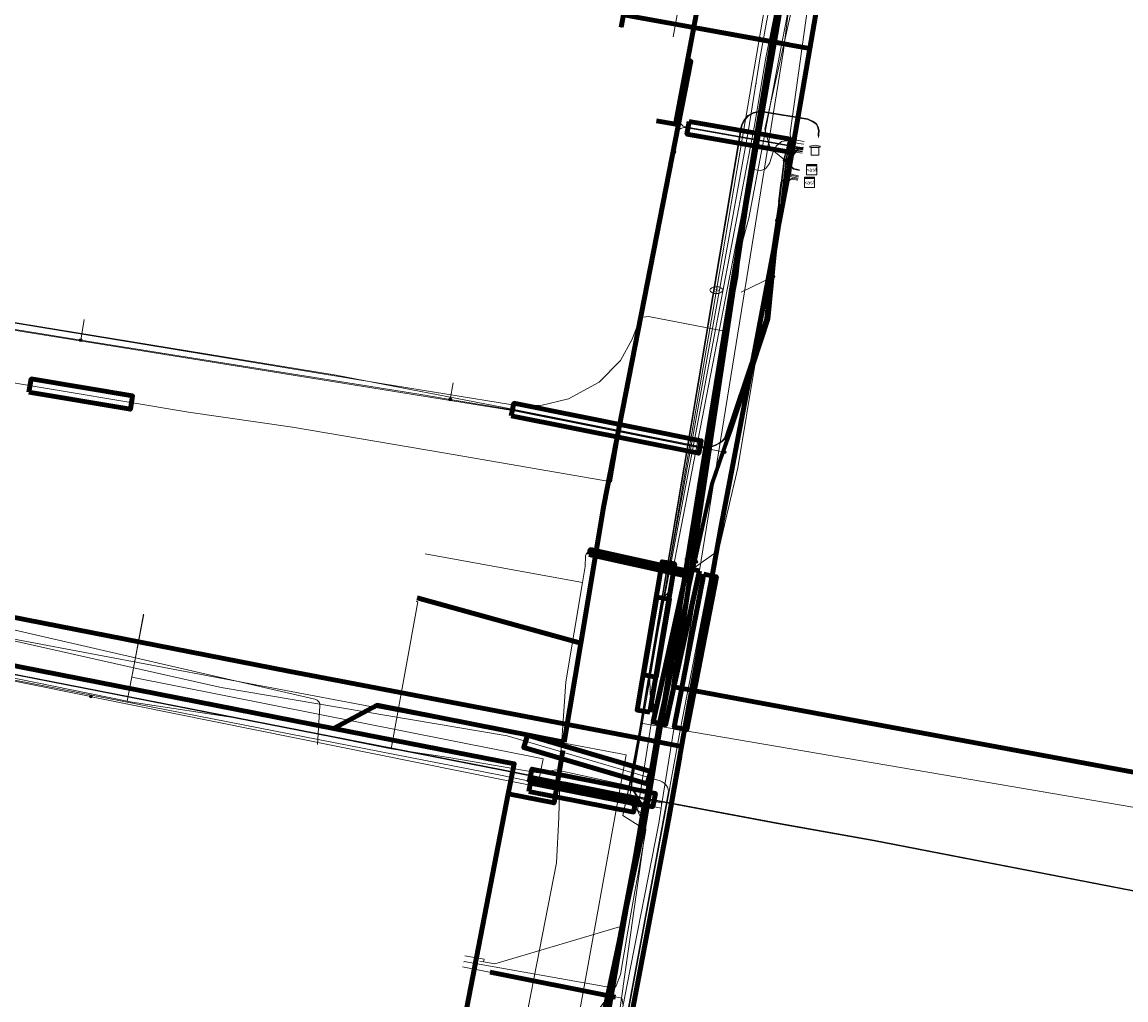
# Model space of a CAD drawing. Extents: x 152558 to 154479, y 462974 to 463683.
# Tile 190 of 256: x 153434 to 153520, y 463164 to 463240. Entities that reach past the tile are written whole.
import ezdxf
from ezdxf.enums import TextEntityAlignment as Align
from ezdxf.lldxf.tags import DXFTag

# ---------------------------------------------------------------- set-up
doc = ezdxf.new("R2010")
doc.units = 0
doc.header["$LTSCALE"] = 0.2
doc.layers.get('0').update_dxf_attribs({"linetype": 'CONTINUOUS'})
for name, color, linetype, lineweight in [('B-RO-KL-DATA_COAXIAAL_7_ZIGGO BV-G', 90, 'KL-DATA-N', 18), ('B-RO-KL-DATA_DUCT_ZIGGO BV-G', 90, 'CONTINUOUS', 100), ('B-RO-KL-DATA_HULPSTUK_KPN BV-S', 90, 'CONTINUOUS', 25), ('B-RO-KL-DATA_HULPSTUK_REGGEFIBER OPERATOR BV-S', 90, 'CONTINUOUS', 25), ('B-RO-KL-DATA_HULPSTUK_ZIGGO BV-S', 90, 'CONTINUOUS', 25), ('B-RO-KL-DATA_KABELBED_KPN BV-G', 90, 'CONTINUOUS', 100), ('B-RO-KL-DATA_KABELBED_PRORAIL-G', 90, 'CONTINUOUS', 100), ('B-RO-KL-DATA_KABELBED_ZIGGO BV-G', 90, 'CONTINUOUS', 100), ('B-RO-KL-DATA_MANTELBUIS_PRORAIL-G', 90, 'CONTINUOUS', 100), ('B-RO-KL-DATA_MANTELBUIS_PVC_1.1_KPN BV-G', 90, 'CONTINUOUS', 100), ('B-RO-KL-DATA_PRORAIL-G', 90, 'KL-DATA-N', 18), ('B-RO-KL-DATA_REGGEFIBER OPERATOR BV-G', 90, 'KL-DATA-N', 18), ('B-RO-KL-DATA_STEDIN NETBEHEER BV-G', 90, 'KL-DATA-N', 18), ('B-RO-KL-ET_LS_400 V_STEDIN NETBEHEER BV-G', 190, 'KL-LS-N', 18), ('B-RO-KL-ET_LS_HULPSTUK_STEDIN NETBEHEER BV-S', 190, 'CONTINUOUS', 25), ('B-RO-KL-ET_LS_MANTELBUIS_ASBESTCEMENT_STEDIN NETBEHEER BV-G', 190, 'CONTINUOUS', 100), ('B-RO-KL-ET_LS_MANTELBUIS_PE_110_STEDIN NETBEHEER BV-G', 190, 'CONTINUOUS', 100), ('B-RO-KL-ET_LS_MANTELBUIS_PVC_125_STEDIN NETBEHEER BV-G', 190, 'CONTINUOUS', 100), ('B-RO-KL-ET_LS_MANTELBUIS_PVC_160_STEDIN NETBEHEER BV-G', 190, 'CONTINUOUS', 100), ('B-RO-KL-ET_LS_MANTELBUIS_STAAL_100_STEDIN NETBEHEER BV-G', 190, 'CONTINUOUS', 100), ('B-RO-KL-ET_LS_MANTELBUIS_STEDIN NETBEHEER BV-G', 190, 'CONTINUOUS', 100), ('B-RO-KL-ET_MS_10 KV_STEDIN NETBEHEER BV-G', 130, 'KL-MS-N', 18), ('B-RO-KL-ET_MS_HULPSTUK_STEDIN NETBEHEER BV-S', 130, 'CONTINUOUS', 25), ('B-RO-KL-ET_MS_MANTELBUIS_ASBESTCEMENT_STEDIN NETBEHEER BV-G', 130, 'CONTINUOUS', 100), ('B-RO-KL-ET_MS_MANTELBUIS_PVC_125_STEDIN NETBEHEER BV-G', 130, 'CONTINUOUS', 100), ('B-RO-KL-ET_MS_MANTELBUIS_STAAL_100_STEDIN NETBEHEER BV-G', 130, 'CONTINUOUS', 100), ('B-RO-KL-ET_MS_MANTELBUIS_STEDIN NETBEHEER BV-G', 130, 'CONTINUOUS', 100), ('B-RO-KL-GAS_LD_MANTELBUIS_PVC_100_STEDIN NETBEHEER BV-G', 50, 'CONTINUOUS', 100), ('B-RO-KL-GAS_LD_MANTELBUIS_PVC_STEDIN NETBEHEER BV-G', 50, 'CONTINUOUS', 100), ('B-RO-KL-GAS_LD_MANTELBUIS_STAAL_100_STEDIN NETBEHEER BV-G', 50, 'CONTINUOUS', 100), ('B-RO-KL-GAS_LD_PE_32_0.1 BAR_STEDIN NETBEHEER BV-G', 50, 'KL-GAS-LD-N', 18), ('B-RO-KL-GAS_LD_PE_40_0.1 BAR_STEDIN NETBEHEER BV-G', 50, 'KL-GAS-LD-N', 18), ('B-RO-KL-GAS_LD_PVC_110_0.1 BAR_STEDIN NETBEHEER BV-G', 50, 'KL-GAS-LD-N', 18), ('B-RO-KL-OVERIG_KABELBED_PRORAIL-G', 8, 'CONTINUOUS', 100), ('B-RO-KL-OVERIG_PRORAIL-G', 8, 'CONTINUOUS', 18), ('B-RO-KL-WATER_110_VITENS-G', 170, 'KL-WATER-N', 18), ('B-RO-KL-WATER_HULPSTUK_VITENS-S', 170, 'CONTINUOUS', 25), ('B-RO-KL-WATER_VITENS-S', 170, 'CONTINUOUS', 25), ('B-RO-OG-INFO_STEDIN NETBEHEER BV-G', 7, 'CONTINUOUS', 18)]:
    doc.layers.add(name, color=color, linetype=linetype, lineweight=lineweight)
doc.styles.add('NLCS-ISO', font='NLCS-ISO.ttf')
tags = doc.linetypes.add('KL-DATA-N', pattern='A,4,-1,[101,NLCS.SHX,S=0.5,R=0,X=0,Y=0],-1,4,-1,["D",Standard,S=1,R=0,X=-0.25,Y=-0.5],-1.5', length=12.5).pattern_tags.tags
tags[18] = DXFTag(74, 10)
tags = doc.linetypes.add('KL-GAS-LD-N', pattern='A,4,-1,[69,NLCS.SHX,S=0.5,R=0,X=0,Y=0],-1,4,-1,["L",Standard,S=1,R=0,X=0.25,Y=-0.5],-2', length=13).pattern_tags.tags
tags[18] = DXFTag(74, 10)
tags = doc.linetypes.add('KL-LS-N', pattern='A,4,-1,[103,NLCS.SHX,S=0.75,R=0,X=0,Y=0],-1,4,-1,["L",Standard,S=1,R=0,X=0,Y=-0.5],-2', length=13).pattern_tags.tags
tags[18] = DXFTag(74, 10)
tags = doc.linetypes.add('KL-MS-N', pattern='A,4,-1,[103,NLCS.SHX,S=0.75,R=0,X=0,Y=0],-1,4,-1,["M",Standard,S=1,R=0,X=0,Y=-0.5],-2', length=13).pattern_tags.tags
tags[18] = DXFTag(74, 10)
doc.linetypes.add('KL-WATER-N', pattern='A,7,-0.5,[168,NLCS.SHX,S=0.75,R=0,X=0.75,Y=0],-2', length=9.5)

# ---------------------------------------------------------------- blocks, each defined once
blk = doc.blocks.new('SKL-WTB_HULP_MOF-SO')
at = {"linetype": 'ByBlock', "lineweight": 18}
h = blk.add_hatch(color=0, dxfattribs=at)
h.dxf.hatch_style = 1
h.paths.add_polyline_path([(-0.5625, 0, 1), (0.5625, 0, 1)])
at = {"color": 0, "linetype": 'ByBlock', "lineweight": 18}
blk.add_circle((0, 0), 0.5625, dxfattribs=at)
at = {"color": 0, "linetype": 'ByBlock', "lineweight": 18, "style": 'NLCS-ISO', "flags": 1}
for tag, p in [('TYPE', (1.5, 0)), ('OMSCHRIJVING', (1.5, -3)), ('LABEL', (1.5, -1.5))]:
    blk.add_attdef(tag, p, '', height=1, dxfattribs=at)
blk = doc.blocks.new('SKL-WTB_HULP_KAST-SO')
at = {"color": 0, "linetype": 'ByBlock', "lineweight": 18}
for points in [[(-2, 2), (2, 2), (2, 1.68), (-2, 1.68)], [(-2, 1.52), (2, 1.52), (2, -2), (-2, -2)]]:
    blk.add_lwpolyline(points, close=True, dxfattribs=at)
at = {"color": 0, "linetype": 'ByBlock', "lineweight": 18, "style": 'NLCS-ISO'}
blk.add_text('kast', height=1.5, dxfattribs=at).set_placement((0, 0), align=Align.MIDDLE_CENTER)
at = {"color": 0, "linetype": 'ByBlock', "lineweight": 18, "style": 'NLCS-ISO', "flags": 1}
for tag, p in [('TYPE', (2.5, 0)), ('OMSCHRIJVING', (2.5, -3)), ('LABEL', (2.5, -1.5))]:
    blk.add_attdef(tag, p, '', height=1, dxfattribs=at)
blk = doc.blocks.new('SKL-WTB_HULP_TECHNISCH GEBOUW-SO')
at = {"color": 0, "linetype": 'ByBlock', "lineweight": 18}
for points in [[(-2, 1.5), (0, 2), (2, 1.5), (2, 1.18), (-2, 1.18)], [(-1.5, 1.02), (1.5, 1.02), (1.5, -2), (-1.5, -2)]]:
    blk.add_lwpolyline(points, close=True, dxfattribs=at)
at = {"color": 0, "linetype": 'ByBlock', "lineweight": 18, "style": 'NLCS-ISO', "flags": 1}
for tag, p in [('TYPE', (2.5, 0)), ('OMSCHRIJVING', (2.5, -3)), ('LABEL', (2.5, -1.5))]:
    blk.add_attdef(tag, p, '', height=1, dxfattribs=at)
blk = doc.blocks.new('SKL-WTB_HULP_OVERIG-SO')
at = {"color": 0, "linetype": 'ByBlock', "lineweight": 18}
for points in [[(-0.14, 0.14), (0.14, -0.14)], [(0.14, 0.14), (-0.14, -0.14)]]:
    blk.add_lwpolyline(points, dxfattribs=at)
at = {"color": 0, "linetype": 'ByBlock', "lineweight": 18, "style": 'NLCS-ISO', "flags": 1}
for tag, p in [('TYPE', (1.5, 0)), ('OMSCHRIJVING', (1.5, -3)), ('LABEL', (1.5, -1.5))]:
    blk.add_attdef(tag, p, '', height=1, dxfattribs=at)
blk = doc.blocks.new('SKL-WATER_BRANDKRAAN_BRANDPUT-SO')
at = {"color": 0, "linetype": 'ByBlock', "lineweight": 18}
blk.add_ellipse((0, 0), major_axis=(2.5, 0), ratio=0.54, dxfattribs=at)
at = {"color": 0, "linetype": 'ByBlock', "lineweight": 18, "style": 'NLCS-ISO'}
blk.add_text('bk', height=1.5, dxfattribs=at).set_placement((0.16, 0), align=Align.MIDDLE_CENTER)

msp = doc.modelspace()

# ---------------------------------------------------------------- linework, layer by layer
at = {"layer": 'B-RO-KL-DATA_COAXIAAL_7_ZIGGO BV-G', "flags": 128}
msp.add_lwpolyline([(153505.882, 463265.23), (153506.519, 463268.642), (153506.852, 463270.426), (153504.534, 463270.796), (153504.238, 463270.843), (153500, 463271.519), (153498.109, 463271.821), (153492.275, 463272.751), (153492.228, 463272.458), (153485.767, 463238.48), (153484.571, 463231.918), (153483.093, 463232.184)], dxfattribs=at)
at = {"layer": 'B-RO-KL-DATA_DUCT_ZIGGO BV-G', "flags": 128}
for points in [[(153484.297, 463189.906), (153484.669, 463189.85), (153490.09, 463225.855), (153498.109, 463271.821)], [(153484.297, 463189.906), (153484.669, 463189.85), (153484.409, 463188.123), (153529.003, 463179.853), (153541.224, 463177.479), (153541.981, 463181.378), (153564.923, 463176.924), (153557.255, 463136.725), (153553.251, 463137.502)]]:
    msp.add_lwpolyline(points, dxfattribs=at)
at = {"layer": 'B-RO-KL-DATA_KABELBED_KPN BV-G', "flags": 128}
for points in [[(153477.547, 463143.503), (153475.399, 463145.09), (153476.566, 463151.329), (153482.17, 463177.694), (153483.174, 463183.851), (153483.174, 463183.851), (153491.329, 463233.844), (153492.08, 463238.345), (153493.101, 463244.471), (153494.241, 463250), (153496.16, 463259.301), (153498.379, 463271.136), (153498.394, 463271.215)], [(153495.01, 463237.81), (153495.919, 463243.095), (153496.635, 463247.216)], [(153480.328, 463239.468), (153480.512, 463240.426), (153485.551, 463239.535), (153492.08, 463238.345), (153495.01, 463237.811)], [(153486.434, 463239.373), (153493.32, 463238.119)], [(153495.01, 463237.81), (153493.197, 463227.267), (153488.112, 463200.65), (153485.037, 463183.492)], [(153362.796, 463173.655), (153370.756, 463172.102), (153375.702, 463203.094), (153375.934, 463204.288), (153380.052, 463203.483), (153386.631, 463202.191), (153428.87, 463194.358), (153454.444, 463189.337), (153474.688, 463185.473), (153482.693, 463183.943), (153483.174, 463183.851), (153485.037, 463183.493)], [(153487.352, 463196.413), (153485.59, 463186.569)], [(153474.688, 463185.473), (153482.545, 463183.968)], [(153485.037, 463183.492), (153483.935, 463177.344), (153478.926, 463150.892), (153477.547, 463143.502)], [(153484.891, 463182.678), (153484.008, 463177.756)]]:
    msp.add_lwpolyline(points, dxfattribs=at)
at = {"layer": 'B-RO-KL-DATA_KABELBED_PRORAIL-G', "flags": 128}
for points in [[(153485.664, 463236.848), (153485.762, 463236.829), (153478.979, 463202.252), (153477.187, 463191.531)], [(153464.46, 463195.062), (153477.187, 463191.531)], [(153477.187, 463191.531), (153475.901, 463183.835)], [(153432.092, 463189.968), (153457.961, 463184.895)], [(153457.961, 463184.895), (153461.346, 463186.697), (153475.901, 463183.835)], [(153457.961, 463184.895), (153472.015, 463182.136), (153471.541, 463179.808)], [(153475.79, 463183.172), (153475.161, 463179.415)], [(153471.541, 463179.808), (153468.008, 463161.569), (153472.023, 463160.781)], [(153471.541, 463179.808), (153475.108, 463179.095), (153475.161, 463179.415)]]:
    msp.add_lwpolyline(points, dxfattribs=at)
at = {"layer": 'B-RO-KL-DATA_KABELBED_ZIGGO BV-G', "flags": 128}
for points in [[(153492.275, 463272.751), (153484.571, 463231.918), (153483.093, 463232.184)], [(153498.109, 463271.821), (153490.09, 463225.855), (153484.669, 463189.85)], [(153484.297, 463189.906), (153472.853, 463129.975), (153475.499, 463109.598), (153539.364, 463097.435), (153534.56, 463071.718)], [(153484.297, 463189.906), (153484.669, 463189.85)], [(153484.669, 463189.85), (153484.409, 463188.123), (153529.003, 463179.853), (153541.224, 463177.479), (153541.981, 463181.378), (153564.923, 463176.924), (153557.255, 463136.725), (153553.251, 463137.502)]]:
    msp.add_lwpolyline(points, dxfattribs=at)
at = {"layer": 'B-RO-KL-DATA_MANTELBUIS_PRORAIL-G', "flags": 128}
msp.add_lwpolyline([(153475.79, 463183.172), (153475.161, 463179.415)], dxfattribs=at)
at = {"layer": 'B-RO-KL-DATA_MANTELBUIS_PVC_1.1_KPN BV-G', "flags": 128}
for points in [[(153486.434, 463239.373), (153493.32, 463238.119)], [(153487.352, 463196.413), (153485.59, 463186.569)], [(153474.688, 463185.473), (153482.545, 463183.968)], [(153484.891, 463182.678), (153484.008, 463177.756)]]:
    msp.add_lwpolyline(points, dxfattribs=at)
at = {"layer": 'B-RO-KL-DATA_PRORAIL-G', "flags": 128}
for points in [[(153485.664, 463236.848), (153485.762, 463236.829), (153478.979, 463202.252), (153477.187, 463191.531)], [(153464.46, 463195.062), (153477.187, 463191.531)], [(153477.187, 463191.531), (153475.901, 463183.835)], [(153477.187, 463191.531), (153475.901, 463183.835)], [(153432.092, 463189.968), (153457.961, 463184.895)], [(153432.092, 463189.968), (153457.961, 463184.895)], [(153457.961, 463184.895), (153461.346, 463186.697), (153475.901, 463183.835)], [(153457.961, 463184.895), (153472.015, 463182.136), (153471.541, 463179.808)], [(153457.961, 463184.895), (153472.015, 463182.136), (153471.541, 463179.808)], [(153475.79, 463183.172), (153475.161, 463179.415)], [(153475.79, 463183.172), (153475.161, 463179.415)], [(153471.541, 463179.808), (153468.008, 463161.569), (153472.023, 463160.781)], [(153471.541, 463179.808), (153468.008, 463161.569), (153472.023, 463160.781)], [(153471.541, 463179.808), (153475.108, 463179.095), (153475.161, 463179.415)]]:
    msp.add_lwpolyline(points, dxfattribs=at)
at = {"layer": 'B-RO-KL-DATA_REGGEFIBER OPERATOR BV-G', "flags": 128}
for points in [[(153347.48, 463215.03), (153347.46, 463214.93), (153347.09, 463213.16), (153347.04, 463212.58), (153347.97, 463212.48), (153347.42, 463209.03), (153350.49, 463208.42), (153351.47, 463208.74), (153352.55, 463208.67), (153355.8, 463208.07), (153360.83, 463207.14), (153361.65, 463207), (153362.29, 463206.96), (153363.14, 463206.96), (153364.14, 463207.06), (153365.22, 463207.32), (153366.28, 463207.71), (153367.17, 463208.18), (153368.05, 463208.78), (153368.79, 463209.36), (153369.49, 463210.07), (153370.02, 463210.77), (153370.53, 463211.54), (153370.86, 463212.26), (153371.28, 463213.36), (153371.53, 463214.41), (153372.7, 463220.68), (153373.7, 463226.06), (153373.87, 463226.27), (153379.64, 463225.3), (153384.54, 463224.55), (153401.36, 463221.75), (153422.75, 463218.16), (153442.95, 463214.84), (153461.65, 463211.73), (153471.87, 463210.07), (153474.09, 463210.03), (153476.24, 463210.54), (153478.63, 463211.84), (153480.29, 463213.52), (153481.19, 463215.2), (153481.84, 463216.89), (153482.47, 463216.95), (153488.239, 463215.835), (153488.63, 463215.97), (153489.42, 463220.01), (153489.67, 463222.41), (153490.28, 463224.62), (153491.24, 463229.68), (153491.46, 463230.89), (153492.71, 463237.55), (153495.19, 463250.37), (153497.55, 463262.54), (153498.733, 463268.7), (153498.978, 463270.11), (153499.923, 463270.764), (153501.062, 463270.775)], [(153481.866, 463185.292), (153483.18, 463192.378), (153487.677, 463215.938), (153490.707, 463231.82), (153491.586, 463237.081), (153498.34, 463270.744), (153500.208, 463270.597), (153501.062, 463270.775)], [(153491.161, 463237.175), (153497.439, 463271.505)], [(153490.208, 463231.32), (153491.161, 463237.175)], [(153480.946, 463180.434), (153480.955, 463180.48), (153481.866, 463185.292), (153490.208, 463231.32)], [(153464.406, 463194.767), (153464.509, 463194.748), (153462.43, 463183.308)], [(153464.4, 463194.8), (153464.406, 463194.767)], [(153441.886, 463187.025), (153443.159, 463193.646)], [(153443.159, 463193.646), (153443.2, 463193.7)], [(153420.372, 463191.684), (153421.872, 463191.082), (153441.886, 463187.025)], [(153441.886, 463187.025), (153442.284, 463186.932), (153450.813, 463185.632), (153462.43, 463183.308)], [(153469.584, 463112.427), (153472.352, 463126.043), (153474.848, 463138.872), (153477.26, 463151.18), (153479.509, 463164.717), (153481.941, 463177.172), (153480.454, 463178.103), (153480.984, 463180.425), (153481.866, 463185.292)], [(153528.597, 463176.163), (153528.814, 463177.281), (153481.866, 463185.292)], [(153462.43, 463183.308), (153466.919, 463182.641), (153473.872, 463181.431), (153475.277, 463181.658), (153480.946, 463180.434)], [(153480.946, 463180.434), (153480.454, 463178.103), (153481.941, 463177.172), (153479.509, 463164.717)], [(153468.1, 463166.7), (153468.107, 463166.739)], [(153468.107, 463166.739), (153479.509, 463164.717)], [(153474.737, 463138.856), (153474.837, 463139.347), (153474.877, 463139.543), (153477.26, 463151.18), (153479.509, 463164.717)]]:
    msp.add_lwpolyline(points, dxfattribs=at)
at = {"layer": 'B-RO-KL-DATA_STEDIN NETBEHEER BV-G', "flags": 128}
msp.add_lwpolyline([(153581.185, 463102.789), (153581.389, 463103.925), (153581.428, 463104.026), (153581.512, 463104.108), (153582.013, 463104.284), (153582.667, 463107.95), (153579.926, 463108.24), (153555.795, 463112.692), (153546.337, 463114.658), (153549.162, 463128.223), (153550.577, 463137.167), (153556.12, 463165.301), (153537.651, 463168.898), (153500, 463176.148), (153492.429, 463177.503), (153482.894, 463179.288), (153471.024, 463181.637), (153421.501, 463191.341), (153422.551, 463199.564), (153424.372, 463211.519), (153420.255, 463212.256), (153418.356, 463212.39), (153416.534, 463213.022), (153414.891, 463213.207), (153414.849, 463212.984), (153414.723, 463212.583)], dxfattribs=at)
at = {"layer": 'B-RO-KL-ET_LS_400 V_STEDIN NETBEHEER BV-G', "flags": 128}
for points in [[(153494.548, 463230.36), (153494.132, 463230.418), (153493.931, 463230.477), (153493.753, 463230.591), (153493.609, 463230.76), (153493.529, 463230.908), (153493.495, 463231.073), (153493.493, 463231.264), (153495.489, 463245.602), (153499.1, 463271.548)], [(153493.337, 463228.93), (153491.926, 463230.064), (153491.503, 463231.53), (153493.864, 463242.095)], [(153495.689, 463230.9), (153495.725, 463231.132), (153495.741, 463231.445), (153495.655, 463231.731), (153495.538, 463231.951), (153495.307, 463232.124), (153494.867, 463232.341), (153491.419, 463232.908), (153490.986, 463232.91), (153490.618, 463232.839), (153490.194, 463232.599), (153489.911, 463232.274), (153489.701, 463231.88), (153489.643, 463231.636), (153483.545, 463195.335), (153481.124, 463180.928), (153481.118, 463180.282), (153481.963, 463178.931), (153480.335, 463169.414), (153480.302, 463168.879), (153479.766, 463165.76), (153475.678, 463144.474), (153472.03, 463125.32), (153470.08, 463115.196), (153469.038, 463108.997), (153468.972, 463108.713), (153468.787, 463108.382), (153468.53, 463108.098), (153468.28, 463107.947), (153468.001, 463107.841), (153467.744, 463107.788), (153467.378, 463107.795), (153444.599, 463111.522), (153439.243, 463112.462), (153438.778, 463112.478), (153438.217, 463112.282), (153437.906, 463112.083), (153437.704, 463111.853), (153437.452, 463111.207), (153436.559, 463106.11), (153436.392, 463105.595), (153436.05, 463105.227), (153435.548, 463104.963), (153434.772, 463104.909), (153406.567, 463110.423), (153357.021, 463120.038), (153328.643, 463125.335), (153328.447, 463125.408), (153328.319, 463125.478), (153328.121, 463125.663), (153322.248, 463132.796), (153322.06, 463132.959), (153321.643, 463133.164), (153321.179, 463133.217), (153320.691, 463133.045), (153320.482, 463132.79), (153320.326, 463132.562), (153320.216, 463132.11)], [(153320.265, 463132.1), (153320.372, 463132.541), (153320.522, 463132.76), (153320.721, 463133.002), (153321.185, 463133.166), (153321.629, 463133.115), (153322.032, 463132.917), (153322.212, 463132.761), (153328.084, 463125.628), (153328.289, 463125.437), (153328.426, 463125.362), (153328.631, 463125.287), (153357.012, 463119.989), (153382.099, 463115.121), (153398.1, 463112.015), (153429.212, 463105.945), (153434.769, 463104.859), (153435.562, 463104.914), (153436.081, 463105.187), (153436.436, 463105.569), (153436.607, 463106.098), (153437.501, 463111.194), (153437.747, 463111.827), (153437.939, 463112.045), (153438.239, 463112.236), (153438.786, 463112.428), (153439.237, 463112.412), (153444.591, 463111.473), (153450.644, 463110.482), (153463.305, 463108.411), (153467.373, 463107.745), (153467.749, 463107.738), (153468.015, 463107.793), (153468.302, 463107.902), (153468.562, 463108.059), (153468.828, 463108.353), (153469.019, 463108.695), (153469.087, 463108.987), (153470.129, 463115.187), (153472.08, 463125.311), (153475.727, 463144.465), (153479.816, 463165.751), (153480.352, 463168.873), (153480.385, 463169.408), (153482.015, 463178.942), (153481.168, 463180.296), (153481.174, 463180.924), (153489.692, 463231.626), (153489.748, 463231.863), (153489.953, 463232.245), (153490.226, 463232.559), (153490.636, 463232.792), (153490.991, 463232.86), (153491.415, 463232.858), (153494.852, 463232.293), (153495.281, 463232.081), (153495.499, 463231.917), (153495.609, 463231.712), (153495.691, 463231.439), (153495.67, 463231.105), (153495.686, 463230.9)], [(153428.557, 463104.817), (153430.16, 463112.371), (153455.212, 463107.438), (153456.387, 463106.949), (153464.919, 463104.726), (153465.961, 463103.991), (153468.449, 463103.204), (153469.06, 463103.813), (153470.696, 463112.258), (153471.682, 463115.155), (153473.232, 463122.975), (153473.015, 463123.739), (153475.163, 463150.039), (153477.028, 463159.643), (153477.213, 463159.769), (153477.365, 463160.439), (153477.078, 463160.976), (153479.943, 463164.857), (153480.269, 463165.749), (153480.859, 463169.1), (153481.405, 463172.202), (153481.624, 463173.447), (153482.243, 463176.962), (153482.26, 463177.06), (153481.612, 463178.513), (153482.895, 463186.737), (153482.58, 463187.517), (153482.565, 463188.963), (153483.609, 463195.033), (153484.01, 463195.501), (153490.398, 463228.417), (153491.191, 463228.315), (153491.555, 463228.446), (153491.865, 463228.854), (153492.152, 463229.767), (153492.397, 463230.216), (153492.82, 463230.581), (153493.86, 463230.706)], [(153493.86, 463230.706), (153494.586, 463230.579)], [(153494.446, 463229.769), (153493.901, 463229.845), (153493.701, 463229.845), (153493.54, 463229.785), (153493.397, 463229.68), (153493.295, 463229.553), (153493.249, 463229.426), (153493.214, 463229.263), (153492.785, 463225.61), (153492.231, 463222.03), (153491.718, 463216.76), (153488.848, 463208.195), (153487.37, 463203.94), (153483.253, 463185.302), (153473.937, 463130.783), (153473.976, 463130.715), (153473.895, 463130.241), (153471.953, 463120.379), (153471.881, 463119.884), (153469.275, 463106.657), (153469.334, 463106.35), (153469.288, 463106.004), (153469.093, 463105.706), (153468.938, 463105.575), (153468.727, 463105.507), (153468.43, 463105.469), (153466.323, 463105.99), (153459.686, 463107.384), (153389.374, 463120.911), (153383.517, 463121.219), (153369.101, 463123.874), (153350.372, 463128.664), (153349.932, 463128.756), (153349.511, 463128.822), (153348.989, 463128.87), (153348.522, 463128.877), (153348.224, 463128.862), (153340.193, 463128.196)], [(153354.315, 463229.697), (153354.924, 463229.585), (153364.396, 463228.082), (153369.002, 463227.207), (153381.101, 463225.575), (153413.833, 463219.894), (153429.129, 463217.126), (153458.158, 463212.381), (153471.889, 463209.743), (153486.475, 463206.825), (153486.683, 463206.804), (153486.997, 463206.8), (153487.46, 463206.892), (153487.664, 463206.963), (153487.936, 463207.109), (153488.158, 463207.259), (153488.386, 463207.473), (153491.521, 463216.802), (153492.032, 463222.055), (153492.587, 463225.637), (153493.016, 463229.295), (153493.056, 463229.482), (153493.119, 463229.653), (153493.257, 463229.825), (153493.445, 463229.963), (153493.665, 463230.045), (153493.915, 463230.045), (153494.48, 463229.966)], [(153539.789, 463090.618), (153541.019, 463095.426), (153541.091, 463095.803), (153541.074, 463096.124), (153540.998, 463096.521), (153540.804, 463096.961), (153540.474, 463097.383), (153540.018, 463097.704), (153539.5, 463097.878), (153526.601, 463100.634), (153506.466, 463104.796), (153500.972, 463106.359), (153497.662, 463107.976), (153496.644, 463108.38), (153495.799, 463108.583), (153494.869, 463108.702), (153493.871, 463108.719), (153492.79, 463108.634), (153491.978, 463108.41), (153489.7, 463108.216), (153479.172, 463111.05), (153478.421, 463111.332), (153478.02, 463111.51), (153477.348, 463111.842), (153476.401, 463112.433), (153475.708, 463113.008), (153474.745, 463113.87), (153473.916, 463114.952), (153473.325, 463115.899), (153472.851, 463116.761), (153472.378, 463117.995), (153472.091, 463119.296), (153472.002, 463120.37), (153473.944, 463130.232), (153483.351, 463185.282), (153487.466, 463203.912), (153488.943, 463208.163), (153491.816, 463216.739), (153492.33, 463222.017), (153492.884, 463225.597), (153493.313, 463229.247), (153493.345, 463229.399), (153493.383, 463229.503), (153493.466, 463229.607), (153493.588, 463229.697), (153493.719, 463229.745), (153493.894, 463229.745), (153494.429, 463229.67)], [(153492.732, 463225.591), (153493.165, 463229.271), (153493.2, 463229.44), (153493.251, 463229.578), (153493.362, 463229.716), (153493.516, 463229.83), (153493.692, 463229.895), (153493.904, 463229.895), (153494.455, 463229.818)], [(153493.045, 463229.107), (153493.104, 463229.468), (153493.163, 463229.628), (153493.292, 463229.789), (153493.468, 463229.919), (153493.674, 463229.995), (153493.911, 463229.995), (153494.472, 463229.917)], [(153494.121, 463227.837), (153493.488, 463227.968), (153493.559, 463229.384), (153494.129, 463230.071), (153494.51, 463230.14)], [(153494.132, 463227.897), (153493.541, 463228.023), (153493.608, 463229.365), (153494.156, 463230.025), (153494.501, 463230.088)], [(153412.797, 463219.167), (153417.047, 463218.504), (153433.718, 463215.795), (153471.87, 463209.644), (153486.46, 463206.726), (153487, 463206.75), (153487.475, 463206.844), (153487.685, 463206.917), (153487.962, 463207.066), (153488.189, 463207.22), (153488.429, 463207.444), (153491.57, 463216.791), (153492.082, 463222.049), (153492.636, 463225.63), (153493.045, 463229.107)], [(153492.191, 463220.073), (153492.38, 463222.011), (153493.337, 463228.93)], [(153494.207, 463228.325), (153493.731, 463228.437), (153493.275, 463228.923), (153493.045, 463229.107)], [(153494.218, 463228.382), (153493.756, 463228.483), (153493.337, 463228.93)], [(153494.102, 463227.728), (153493.335, 463227.883), (153492.756, 463227.4), (153492.57, 463225.885), (153492.682, 463225.599)], [(153465.164, 463102.295), (153465.278, 463102.889), (153465.294, 463103.064), (153465.275, 463103.239), (153465.223, 463103.408), (153465.139, 463103.562), (153465.026, 463103.698), (153464.89, 463103.809), (153464.734, 463103.891), (153464.565, 463103.941), (153462.44, 463104.354), (153462.267, 463104.406), (153462.107, 463104.492), (153461.968, 463104.608), (153461.855, 463104.749), (153461.773, 463104.91), (153461.725, 463105.085), (153461.712, 463105.265), (153461.736, 463105.445), (153463.198, 463111.616), (153465.266, 463121.797), (153467.883, 463135.563), (153470.688, 463150.794), (153475.31, 463174.418), (153475.472, 463177.955), (153475.576, 463182.084), (153476.019, 463188.516), (153477.315, 463196.253), (153477.523, 463197.494), (153477.568, 463198.327), (153477.602, 463198.451), (153477.686, 463198.55), (153477.803, 463198.604), (153477.932, 463198.604), (153485.139, 463197.022), (153485.836, 463197.258), (153487.914, 463198.73), (153489.409, 463205.177), (153490.729, 463213.181), (153491.914, 463216.719), (153492.429, 463222.004), (153492.983, 463225.584), (153493.249, 463227.409), (153493.653, 463227.727), (153494.088, 463227.647)], [(153494.073, 463227.557), (153493.407, 463227.684), (153493.046, 463227.408), (153492.827, 463225.557)], [(153492.682, 463225.599), (153492.132, 463222.043), (153491.62, 463216.781), (153488.754, 463208.227), (153487.273, 463203.967), (153483.155, 463185.321), (153480.455, 463169.523), (153470.494, 463166.559), (153469.628, 463166.728), (153469.333, 463166.785)], [(153492.827, 463225.557), (153492.281, 463222.024), (153491.767, 463216.75), (153488.896, 463208.179), (153487.418, 463203.926), (153483.302, 463185.292), (153475.919, 463142.084), (153475.283, 463138.362), (153475.237, 463138.092), (153475.199, 463137.869), (153473.993, 463130.841)], [(153492.732, 463225.591), (153492.456, 463223.807), (153492.181, 463222.036), (153491.669, 463216.77), (153488.801, 463208.211), (153487.322, 463203.953), (153483.204, 463185.311), (153482.185, 463179.348), (153482.08, 463178.734)], [(153381.365, 463224.522), (153387.122, 463223.524), (153409.229, 463219.792), (153413.299, 463219.136), (153417.055, 463218.554), (153438.279, 463215.116)], [(153488.381, 463206.392), (153488.99, 463208.147), (153491.866, 463216.729), (153492.191, 463220.073)], [(153489.683, 463218.862), (153492.191, 463220.073)], [(153438.559, 463216.733), (153438.279, 463215.116)], [(153438.279, 463215.116), (153464.598, 463210.908), (153467.036, 463210.501)], [(153467.258, 463211.786), (153467.036, 463210.501)], [(153467.036, 463210.501), (153471.879, 463209.693), (153488.381, 463206.392)], [(153486.182, 463197.863), (153487.514, 463203.899), (153488.381, 463206.392)], [(153465.08, 463198.477), (153477.315, 463196.253)], [(153471.922, 463118.109), (153475.881, 463138.304), (153480.165, 463162.626), (153483.4, 463185.273), (153486.182, 463197.863)], [(153485.272, 463198.085), (153486.182, 463197.863)], [(153443.169, 463193.789), (153442.255, 463188.877), (153474.254, 463182.532), (153473.946, 463180.962), (153482.185, 463179.348)], [(153431.128, 463193.008), (153456.499, 463187.163), (153456.669, 463187.093), (153456.803, 463186.967), (153456.875, 463186.822), (153456.897, 463186.641), (153456.704, 463183.633)], [(153417.934, 463185.619), (153418.127, 463186.6), (153418.876, 463190.422), (153418.919, 463190.577), (153419.053, 463190.825), (153419.252, 463191.026), (153419.498, 463191.163), (153419.773, 463191.226), (153420.055, 463191.21), (153428.32, 463189.542), (153439.066, 463187.373)], [(153439.066, 463187.373), (153439.251, 463187.336), (153470.886, 463180.95), (153482.08, 463178.734)], [(153482.08, 463178.734), (153474.266, 463133.006), (153473.88, 463130.746), (153473.919, 463130.677), (153473.846, 463130.25), (153471.904, 463120.389), (153471.868, 463120.145)], [(153469.628, 463166.728), (153469.666, 463166.924), (153468.165, 463167.193)]]:
    msp.add_lwpolyline(points, dxfattribs=at)
at = {"layer": 'B-RO-KL-ET_LS_MANTELBUIS_ASBESTCEMENT_STEDIN NETBEHEER BV-G', "flags": 128}
msp.add_lwpolyline([(153434.253, 463211.064), (153442.143, 463209.738), (153442.317, 463210.774), (153434.427, 463212.1), (153434.253, 463211.064)], dxfattribs=at)
at = {"layer": 'B-RO-KL-ET_LS_MANTELBUIS_PE_110_STEDIN NETBEHEER BV-G', "flags": 128}
msp.add_lwpolyline([(153477.837, 463198.421), (153485.096, 463196.827), (153485.182, 463197.217), (153477.923, 463198.811), (153477.837, 463198.421)], dxfattribs=at)
at = {"layer": 'B-RO-KL-ET_LS_MANTELBUIS_PVC_125_STEDIN NETBEHEER BV-G', "flags": 128}
for points in [[(153471.786, 463209.228), (153486.373, 463206.31), (153486.569, 463207.29), (153471.982, 463210.208), (153471.786, 463209.228)], [(153486.434, 463197.148), (153485.458, 463197.364), (153482.814, 463185.4), (153483.79, 463185.184), (153486.434, 463197.148)], [(153486.768, 463196.894), (153484.467, 463184.991), (153485.449, 463184.801), (153487.75, 463196.704), (153486.768, 463196.894)], [(153482.636, 463181.545), (153473.041, 463184.363), (153472.759, 463183.403), (153482.354, 463180.586), (153482.636, 463181.545)], [(153473.183, 463180.7), (153482.797, 463178.798), (153483.001, 463179.828), (153473.387, 463181.73), (153473.183, 463180.7)]]:
    msp.add_lwpolyline(points, dxfattribs=at)
at = {"layer": 'B-RO-KL-ET_LS_MANTELBUIS_PVC_160_STEDIN NETBEHEER BV-G', "flags": 128}
for points in [[(153482.56, 463186.155), (153484.499, 463197.698), (153483.513, 463197.863), (153481.573, 463186.321), (153482.56, 463186.155)], [(153483.059, 463188.881), (153484.102, 463194.946), (153483.116, 463195.116), (153482.074, 463189.051), (153483.059, 463188.881)]]:
    msp.add_lwpolyline(points, dxfattribs=at)
at = {"layer": 'B-RO-KL-ET_LS_MANTELBUIS_STAAL_100_STEDIN NETBEHEER BV-G', "flags": 128}
msp.add_lwpolyline([(153473.144, 463179.994), (153481.294, 463178.38), (153481.488, 463179.361), (153473.338, 463180.975), (153473.144, 463179.994)], dxfattribs=at)
at = {"layer": 'B-RO-KL-ET_LS_MANTELBUIS_STEDIN NETBEHEER BV-G', "flags": 128}
msp.add_lwpolyline([(153485.62, 463232.145), (153485.446, 463231.16), (153493.324, 463229.765), (153493.498, 463230.749), (153485.62, 463232.145)], dxfattribs=at)
at = {"layer": 'B-RO-KL-ET_MS_10 KV_STEDIN NETBEHEER BV-G', "flags": 128}
for points in [[(153827.275, 463203.445), (153823.141, 463206.284), (153816.38, 463209.897), (153814.494, 463210.848), (153812.587, 463211.755), (153810.66, 463212.619), (153808.714, 463213.44), (153806.943, 463214.142), (153805.158, 463214.808), (153803.36, 463215.437), (153801.549, 463216.029), (153799.726, 463216.584), (153781.486, 463220.3), (153766.477, 463223.41), (153745.658, 463226.58), (153697.71, 463236.107), (153662.735, 463241.47), (153558.155, 463260.997), (153528.212, 463266.237), (153493.434, 463273.66), (153491.914, 463272.558), (153489.755, 463261.593), (153485.865, 463238.462), (153485.474, 463235.381)], [(153485.474, 463235.381), (153484.923, 463232.268), (153484.923, 463232.112), (153484.969, 463231.964), (153485.047, 463231.865), (153485.159, 463231.783), (153485.332, 463231.713), (153494.501, 463230.089)], [(153484.479, 463229.764), (153484.748, 463231.284), (153484.784, 463231.387), (153484.855, 463231.501), (153484.979, 463231.594), (153485.205, 463231.657), (153485.323, 463231.664), (153494.493, 463230.04)], [(153414.586, 463211.855), (153415.185, 463215.043), (153432.109, 463211.956), (153446.659, 463209.512), (153454.77, 463208.346), (153466.505, 463206.349), (153479.593, 463204.078), (153480.452, 463209.221), (153484.479, 463229.764)], [(153494.484, 463229.991), (153494.036, 463230.07), (153493.939, 463230.067), (153493.836, 463230.037), (153493.71, 463229.966), (153493.592, 463229.861), (153493.489, 463229.73), (153493.421, 463229.593), (153493.383, 463229.445), (153492.676, 463225.34), (153492.461, 463224.442)], [(153492.461, 463224.442), (153487.259, 463196.799), (153484.958, 463184.896), (153484.137, 463180.466), (153484.07, 463179.97), (153475.482, 463133.683), (153474.048, 463125.717), (153473.652, 463119.464), (153473.66, 463119.291), (153474.19, 463115.95), (153474.252, 463115.462), (153474.386, 463114.977), (153474.595, 463114.449), (153474.981, 463113.813), (153475.332, 463113.403), (153475.582, 463113.17), (153476.252, 463112.675), (153477.014, 463112.341), (153481.384, 463110.801), (153481.512, 463110.768), (153492.993, 463108.841), (153493.191, 463108.837), (153494.815, 463109.006), (153496.69, 463108.858), (153501.4, 463108.05), (153510.663, 463106.207), (153533.598, 463102.48), (153551.737, 463099.89), (153556.02, 463099.165), (153557.178, 463099.349)], [(153581.37, 463103.818), (153581.404, 463103.978), (153581.498, 463104.107), (153581.593, 463104.158), (153582.015, 463104.293), (153582.667, 463107.95), (153579.926, 463108.24), (153555.795, 463112.692), (153546.337, 463114.658), (153549.162, 463128.223), (153550.577, 463137.167), (153556.12, 463165.301), (153500, 463176.199), (153492.438, 463177.552), (153482.903, 463179.337), (153471.034, 463181.686), (153421.557, 463191.381), (153422.601, 463199.557), (153424.434, 463211.595), (153420.265, 463212.338), (153418.361, 463212.408), (153416.544, 463213.072), (153408.868, 463213.932)], [(153418.351, 463212.358), (153420.26, 463212.288), (153424.377, 463211.554), (153422.551, 463199.564), (153421.501, 463191.341), (153471.024, 463181.637), (153482.894, 463179.288), (153492.429, 463177.503), (153500, 463176.148), (153556.061, 463165.262), (153550.528, 463137.175), (153549.113, 463128.233), (153547.622, 463121.076)], [(153422.849, 463210.895), (153423.491, 463211.369), (153423.956, 463211.427), (153424.075, 463211.379), (153424.17, 463211.32), (153424.344, 463211.147), (153424.422, 463211.023), (153424.473, 463210.891), (153424.5, 463210.743), (153424.498, 463210.574), (153422.627, 463194.792), (153422.627, 463194.593), (153422.675, 463194.404), (153422.772, 463194.231), (153422.869, 463194.12), (153422.981, 463194.027), (153423.115, 463193.958), (153423.246, 463193.918), (153449.205, 463188.07), (153471.455, 463184.31), (153483.376, 463180.807), (153483.519, 463180.746), (153483.686, 463180.642), (153483.81, 463180.508), (153483.926, 463180.327), (153483.991, 463180.154), (153484.021, 463179.979), (153475.433, 463133.692), (153473.998, 463125.723), (153473.602, 463119.465), (153473.61, 463119.286), (153474.14, 463115.942), (153474.203, 463115.452), (153474.339, 463114.961), (153474.551, 463114.427), (153474.94, 463113.784), (153475.296, 463113.369), (153475.55, 463113.131), (153476.227, 463112.632), (153476.996, 463112.295), (153481.369, 463110.754), (153481.501, 463110.719), (153492.989, 463108.791), (153493.193, 463108.787), (153494.817, 463108.956), (153496.66, 463108.812), (153501.39, 463108), (153510.655, 463106.157), (153533.59, 463102.43), (153551.729, 463099.84), (153556.025, 463099.113), (153557.038, 463098.664)], [(153420.46, 463210.508), (153417.728, 463195.409), (153428.55, 463192.689), (153480.735, 463182.827), (153472.574, 463137.897), (153470.228, 463129.058), (153498.625, 463123.415), (153514.698, 463121.207), (153582.606, 463108.106), (153643.763, 463096.353), (153693.426, 463086.878), (153739.435, 463077.884), (153781.401, 463069.888), (153860.489, 463054.384), (153856.733, 463035.3)]]:
    msp.add_lwpolyline(points, dxfattribs=at)
at = {"layer": 'B-RO-KL-ET_MS_MANTELBUIS_ASBESTCEMENT_STEDIN NETBEHEER BV-G', "flags": 128}
msp.add_lwpolyline([(153434.253, 463211.064), (153442.143, 463209.738), (153442.317, 463210.774), (153434.427, 463212.1), (153434.253, 463211.064)], dxfattribs=at)
at = {"layer": 'B-RO-KL-ET_MS_MANTELBUIS_PVC_125_STEDIN NETBEHEER BV-G', "flags": 128}
for points in [[(153471.786, 463209.228), (153486.373, 463206.31), (153486.569, 463207.29), (153471.982, 463210.208), (153471.786, 463209.228)], [(153486.768, 463196.894), (153484.467, 463184.991), (153485.449, 463184.801), (153487.75, 463196.704), (153486.768, 463196.894)], [(153482.636, 463181.545), (153473.041, 463184.363), (153472.759, 463183.403), (153482.354, 463180.586), (153482.636, 463181.545)], [(153473.183, 463180.7), (153482.797, 463178.798), (153483.001, 463179.828), (153473.387, 463181.73), (153473.183, 463180.7)]]:
    msp.add_lwpolyline(points, dxfattribs=at)
at = {"layer": 'B-RO-KL-ET_MS_MANTELBUIS_STAAL_100_STEDIN NETBEHEER BV-G', "flags": 128}
msp.add_lwpolyline([(153473.144, 463179.994), (153481.294, 463178.38), (153481.488, 463179.361), (153473.338, 463180.975), (153473.144, 463179.994)], dxfattribs=at)
at = {"layer": 'B-RO-KL-ET_MS_MANTELBUIS_STEDIN NETBEHEER BV-G', "flags": 128}
msp.add_lwpolyline([(153485.62, 463232.145), (153485.446, 463231.16), (153493.324, 463229.765), (153493.498, 463230.749), (153485.62, 463232.145)], dxfattribs=at)
at = {"layer": 'B-RO-KL-GAS_LD_MANTELBUIS_PVC_100_STEDIN NETBEHEER BV-G', "flags": 128}
msp.add_lwpolyline([(153475.908, 463180.577), (153481.796, 463179.424)], dxfattribs=at)
at = {"layer": 'B-RO-KL-GAS_LD_MANTELBUIS_PVC_STEDIN NETBEHEER BV-G', "flags": 128}
msp.add_lwpolyline([(153479.888, 463163.979), (153470.13, 463165.911)], dxfattribs=at)
at = {"layer": 'B-RO-KL-GAS_LD_MANTELBUIS_STAAL_100_STEDIN NETBEHEER BV-G', "flags": 128}
msp.add_lwpolyline([(153474.765, 463180.465), (153480.645, 463179.265)], dxfattribs=at)
at = {"layer": 'B-RO-KL-GAS_LD_PE_32_0.1 BAR_STEDIN NETBEHEER BV-G', "flags": 128}
for points in [[(153484.389, 463238.729), (153490.544, 463272.667)], [(153443.17, 463193.793), (153442.255, 463188.877), (153474.254, 463182.532), (153473.946, 463180.962), (153483.479, 463179.094), (153483.478, 463178.891)], [(153467.995, 463166.334), (153480.379, 463163.882), (153480.479, 463163.354)]]:
    msp.add_lwpolyline(points, dxfattribs=at)
at = {"layer": 'B-RO-KL-GAS_LD_PE_40_0.1 BAR_STEDIN NETBEHEER BV-G', "flags": 128}
msp.add_lwpolyline([(153416.858, 463180.125), (153419.068, 463191.41), (153470.946, 463181.244), (153483.446, 463178.693)], dxfattribs=at)
at = {"layer": 'B-RO-KL-GAS_LD_PVC_110_0.1 BAR_STEDIN NETBEHEER BV-G', "flags": 128}
msp.add_lwpolyline([(153472.765, 463124.031), (153473.576, 463128.167), (153474.121, 463130.946), (153475.315, 463137.033), (153475.463, 463137.788), (153475.494, 463137.945), (153476.987, 463145.555), (153480.479, 463163.354), (153480.796, 463164.97), (153483.255, 463177.507), (153483.446, 463178.693), (153483.478, 463178.891), (153485.601, 463192.042), (153492.967, 463237.663), (153494.485, 463250), (153497.047, 463270.414), (153497.148, 463271.504)], dxfattribs=at)
at = {"layer": 'B-RO-KL-OVERIG_KABELBED_PRORAIL-G', "flags": 128}
msp.add_lwpolyline([(153457.961, 463184.895), (153472.015, 463182.136), (153471.541, 463179.808)], dxfattribs=at)
at = {"layer": 'B-RO-KL-OVERIG_PRORAIL-G', "flags": 128}
msp.add_lwpolyline([(153457.961, 463184.895), (153472.015, 463182.136), (153471.541, 463179.808)], dxfattribs=at)
at = {"layer": 'B-RO-KL-WATER_110_VITENS-G', "flags": 128}
for points in [[(153497.147, 463274.047), (153490.01, 463232.287), (153487.74, 463219.008)], [(153487.74, 463219.008), (153485.194, 463204.108), (153484.489, 463199.985), (153483.601, 463194.789), (153481.705, 463183.698), (153481.122, 463180.287), (153480.917, 463179.086), (153482.234, 463178.013), (153480.929, 463171.232), (153475.019, 463140.526), (153474.283, 463136.701)]]:
    msp.add_lwpolyline(points, dxfattribs=at)
at = {"layer": 'B-RO-OG-INFO_STEDIN NETBEHEER BV-G', "flags": 128}
msp.add_lwpolyline([(153477.837, 463198.421), (153485.096, 463196.827), (153485.182, 463197.217), (153477.923, 463198.811), (153477.837, 463198.421)], dxfattribs=at)

# ---------------------------------------------------------------- block references
at = {"layer": 'B-RO-KL-DATA_HULPSTUK_KPN BV-S', "xscale": 0.2, "yscale": 0.2, "zscale": 0.2}
for p in [(153480.328, 463239.468), (153495.01, 463237.811), (153495.01, 463237.81), (153495.01, 463237.81), (153485.037, 463183.493), (153485.037, 463183.492), (153485.037, 463183.492)]:
    msp.add_blockref('SKL-WTB_HULP_OVERIG-SO', p, dxfattribs=at)
at = {"layer": 'B-RO-KL-DATA_HULPSTUK_REGGEFIBER OPERATOR BV-S', "xscale": 0.2, "yscale": 0.2, "zscale": 0.2}
for p in [(153490.79, 463234.86), (153490.83, 463235.13)]:
    msp.add_blockref('SKL-WTB_HULP_OVERIG-SO', p, dxfattribs=at)
at = {"layer": 'B-RO-KL-DATA_HULPSTUK_ZIGGO BV-S', "xscale": 0.2, "yscale": 0.2, "zscale": 0.2}
msp.add_blockref('SKL-WTB_HULP_OVERIG-SO', (153484.297, 463189.906), dxfattribs=at)
at = {"layer": 'B-RO-KL-ET_LS_HULPSTUK_STEDIN NETBEHEER BV-S', "xscale": 0.2, "yscale": 0.2, "zscale": 0.2}
for name, p in [('SKL-WTB_HULP_MOF-SO', (153493.86, 463230.706)), ('SKL-WTB_HULP_MOF-SO', (153493.045, 463229.107)), ('SKL-WTB_HULP_MOF-SO', (153493.337, 463228.93)), ('SKL-WTB_HULP_KAST-SO', (153495.161, 463228.392)), ('SKL-WTB_HULP_KAST-SO', (153494.989, 463227.397)), ('SKL-WTB_HULP_MOF-SO', (153492.732, 463225.591)), ('SKL-WTB_HULP_MOF-SO', (153492.191, 463220.073)), ('SKL-WTB_HULP_MOF-SO', (153438.279, 463215.116)), ('SKL-WTB_HULP_MOF-SO', (153467.036, 463210.501)), ('SKL-WTB_HULP_MOF-SO', (153488.381, 463206.392)), ('SKL-WTB_HULP_MOF-SO', (153486.182, 463197.863)), ('SKL-WTB_HULP_MOF-SO', (153439.066, 463187.373)), ('SKL-WTB_HULP_MOF-SO', (153482.08, 463178.734))]:
    msp.add_blockref(name, p, dxfattribs=at)
at = {"layer": 'B-RO-KL-ET_MS_HULPSTUK_STEDIN NETBEHEER BV-S', "xscale": 0.2, "yscale": 0.2, "zscale": 0.2}
for name, p in [('SKL-WTB_HULP_MOF-SO', (153485.474, 463235.381)), ('SKL-WTB_HULP_MOF-SO', (153484.479, 463229.764)), ('SKL-WTB_HULP_TECHNISCH GEBOUW-SO', (153495.418, 463229.906)), ('SKL-WTB_HULP_MOF-SO', (153492.461, 463224.442))]:
    msp.add_blockref(name, p, dxfattribs=at)
at = {"layer": 'B-RO-KL-WATER_HULPSTUK_VITENS-S', "xscale": 0.2, "yscale": 0.2, "zscale": 0.2}
for p in [(153490.01, 463232.287), (153485.194, 463204.108), (153484.489, 463199.985), (153483.601, 463194.789), (153481.705, 463183.698), (153481.122, 463180.287), (153480.929, 463171.232)]:
    msp.add_blockref('SKL-WTB_HULP_OVERIG-SO', p, dxfattribs=at)
at = {"layer": 'B-RO-KL-WATER_VITENS-S', "xscale": 0.2, "yscale": 0.2, "zscale": 0.2}
msp.add_blockref('SKL-WATER_BRANDKRAAN_BRANDPUT-SO', (153487.74, 463219.008), dxfattribs=at)

doc.saveas('drawing.dxf')
